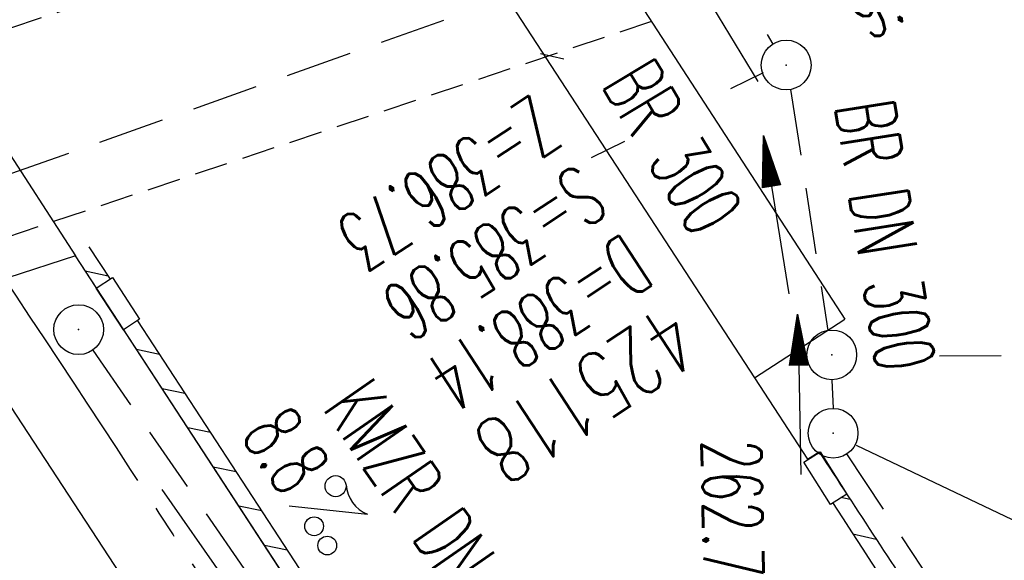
# Model space of a CAD drawing. Extents: x 450316 to 454644, y 428795 to 436505.
# Tile 118 of 256: x 453683 to 453712, y 432507 to 432524. Entities that reach past the tile are written whole.
import ezdxf
from ezdxf.enums import TextEntityAlignment as Align

# ---------------------------------------------------------------- set-up
doc = ezdxf.new("R2010")
doc.units = 0
doc.header["$LTSCALE"] = 2
doc.header["$MEASUREMENT"] = 0
for name, pattern in [('ACHSE', [5.5, 4, -0.5, 0.5, -0.5]), ('AUSGEZOGEN', [0]), ('GESTRICH-X2', [1.5, 1, -0.5]), ('GESTRICHELT', [0.75, 0.5, -0.25])]:
    doc.linetypes.add(name, pattern=pattern)
doc.layers.get('0').update_dxf_attribs({"linetype": 'CONTINUOUS'})
for name, color, linetype in [('17', 7, 'CONTINUOUS'), ('ACHSETOP', 1, 'ACHSE'), ('BAUWO', 1, 'CONTINUOUS'), ('BAUWOTOP', 1, 'AUSGEZOGEN'), ('BAUWUTOP', 1, 'GESTRICHELT'), ('FBR', 8, 'CONTINUOUS'), ('KANAL', 7, 'GESTRICH-X2'), ('PFEIL', 7, 'CONTINUOUS'), ('RINNE', 8, 'CONTINUOUS'), ('SCHACHTNR', 6, 'CONTINUOUS'), ('SCHSYMBOL', 7, 'CONTINUOUS'), ('TEXTO', 4, 'CONTINUOUS'), ('TEXTU', 4, 'CONTINUOUS')]:
    doc.layers.add(name, color=color, linetype=linetype)
doc.styles.add('ROMANS', font='romans.shx', dxfattribs={"width": 0.8})

# ---------------------------------------------------------------- blocks, each defined once
blk = doc.blocks.new('PFEIL2')
at = {"color": 0}
for p, q in [((0.88, 0.002), (-2.401, -0.012)), ((0.881, -0.271), (0.879, 0.276)), ((0.879, 0.276), (2.429, 0.009)), ((0.911, 0.27), (0.879, 0.265)), ((0.965, 0.261), (0.879, 0.246)), ((1.019, 0.252), (0.879, 0.228)), ((1.073, 0.242), (0.879, 0.209)), ((1.127, 0.233), (0.879, 0.191)), ((1.181, 0.224), (0.879, 0.172)), ((1.235, 0.214), (0.879, 0.154)), ((1.289, 0.205), (0.879, 0.135)), ((1.343, 0.196), (0.879, 0.117)), ((1.397, 0.187), (0.879, 0.098)), ((1.451, 0.177), (0.879, 0.08)), ((1.505, 0.168), (0.879, 0.061)), ((1.559, 0.159), (0.88, 0.043)), ((1.613, 0.149), (0.88, 0.024)), ((1.668, 0.14), (0.88, 0.006)), ((1.722, 0.131), (0.88, -0.013)), ((1.776, 0.121), (0.88, -0.031)), ((1.83, 0.112), (0.88, -0.05)), ((1.884, 0.103), (0.88, -0.068)), ((1.938, 0.094), (0.88, -0.087)), ((1.992, 0.084), (0.88, -0.105)), ((2.046, 0.075), (0.88, -0.124)), ((2.1, 0.066), (0.88, -0.142)), ((2.154, 0.056), (0.88, -0.161)), ((2.208, 0.047), (0.88, -0.179)), ((2.262, 0.038), (0.881, -0.198)), ((2.316, 0.029), (0.881, -0.216)), ((2.37, 0.019), (0.881, -0.235)), ((2.424, 0.01), (0.881, -0.253)), ((2.429, 0.009), (0.881, -0.271))]:
    blk.add_line(p, q, dxfattribs=at)
blk = doc.blocks.new('GST')
at = {"color": 0}
blk.add_circle((0, 0), 0.75, dxfattribs=at)
blk.add_point((0, 0), dxfattribs=at)
blk = doc.blocks.new('10')
blk.add_blockref('GST', (0, 0))
blk = doc.blocks.new('30S')
at = {"color": 0}
for p, q in [((-0.751, -0.583), (-0.751, 0)), ((-0.751, 0), (0.751, 0)), ((0.751, 0), (0.751, -0.583)), ((0.751, -0.583), (-0.751, -0.583))]:
    blk.add_line(p, q, dxfattribs=at)
blk.add_point((0, 0), dxfattribs=at)
blk = doc.blocks.new('PROM')
blk.add_line((1.566, 1.817), (0.019, 0.015))
for centre, radius in [((0.317, 1.51), 0.317), ((0.943, 0.291), 0.283), ((1.645, 0.287), 0.283)]:
    blk.add_circle(centre, radius)
blk.add_arc((0.992, 2.682), 1.033, 239.1414, 303.3549)

msp = doc.modelspace()

# ---------------------------------------------------------------- linework, layer by layer
msp.add_lwpolyline([(453685.892, 432514.36), (453685.07, 432515.619), (453685.558, 432515.937), (453686.38, 432514.679)], close=True)
at = {"layer": 'ACHSETOP', "flags": 128}
msp.add_lwpolyline([(451271.766, 435019.042, -0.000001), (451272.365, 435018.353, -0.000032), (451272.387, 435018.328), (451288.791, 434999.463, -0.000002), (451296.993, 434990.03, 0.000007), (451305.195, 434980.597, 0.000007), (451313.397, 434971.165, -0.000007), (451321.599, 434961.732, -0.000007), (451329.801, 434952.299, 0.000007), (451338.003, 434942.866, 0.000007), (451346.205, 434933.433, -0.000007), (451354.407, 434924.001, -0.000007), (451362.609, 434914.568, 0.000011), (451370.811, 434905.135, 0.000001), (451379.013, 434895.702, 0.000001), (451387.215, 434886.27), (451403.62, 434867.404), (451420.024, 434848.539), (451436.428, 434829.674, -0.000013), (451444.63, 434820.241, 0.000007), (451452.832, 434810.808, 0.000007), (451461.034, 434801.376, -0.000007), (451469.236, 434791.943, -0.000007), (451477.438, 434782.51, 0.000007), (451485.64, 434773.077, 0.000007), (451493.842, 434763.645, -0.000007), (451502.044, 434754.212, -0.000007), (451510.246, 434744.779, 0.000007), (451518.448, 434735.346, 0.000007), (451526.65, 434725.914, -0.000007), (451534.852, 434716.481, -0.000007), (451543.054, 434707.048, 0.000011), (451551.256, 434697.615, 0.000001), (451559.458, 434688.182, 0.000001), (451567.66, 434678.75), (451584.065, 434659.884, -0.000001), (451592.267, 434650.452, -0.000001), (451600.469, 434641.019, -0.000011), (451608.671, 434631.586, 0.000013), (451616.873, 434622.153), (451633.277, 434603.288), (451649.681, 434584.423, -0.000013), (451657.883, 434574.99, 0.000007), (451666.085, 434565.557, 0.000007), (451674.287, 434556.124, -0.000007), (451682.489, 434546.692, -0.000007), (451690.691, 434537.259, 0.000006), (451698.893, 434527.826), (451715.297, 434508.961, -0.000015), (451721.01, 434502.39, 0.000008), (451726.723, 434495.82, 0.000958), (451727.518, 434494.909, 0.000181), (451731.723, 434490.114, 0.003894), (451738.179, 434482.871, 0.00247), (451748.503, 434471.583, 0.003793), (451756.233, 434463.34, 0.003129), (451765.742, 434453.478, 0.00313), (451774.532, 434444.586, 0.003132), (451783.429, 434435.81, 0.003134), (451792.435, 434427.146, 0.003132), (451801.553, 434418.591, 0.003131), (451810.774, 434410.155, 0.00313), (451820.102, 434401.832, 0.003133), (451829.541, 434393.621, 0.003138), (451839.066, 434385.542, 0.003131), (451848.69, 434377.585, 0.003125), (451858.432, 434369.733, 0.003124), (451868.271, 434362.004, 0.00313), (451878.187, 434354.413, 0.003138), (451888.199, 434346.945, 0.003133), (451898.32, 434339.593, 0.003131), (451908.525, 434332.373, 0.003131), (451918.818, 434325.282, 0.003132), (451929.206, 434318.316, 0.003136), (451939.668, 434311.489, 0.00313), (451950.209, 434304.797, 0.003123), (451960.857, 434298.223, 0.003128), (451971.589, 434291.781, 0.003137), (451982.371, 434285.491, 0.003139), (451993.235, 434279.335, 0.003133), (452004.198, 434273.303, 0.003123), (452015.227, 434267.413, 0.003125), (452026.323, 434261.665, 0.003132), (452037.503, 434256.05, 0.003138), (452048.733, 434250.584, 0.003134), (452060.02, 434245.265, 0.003122), (452071.413, 434240.069, 0.003127), (452083.62, 434234.685, 0.003578), (452094.349, 434230.124, 0.002702), (452108.409, 434224.354, 0.004189), (452117.528, 434220.758, 0.00053), (452126.341, 434217.378, 0.001569), (452129.323, 434216.249, 0.000008), (452135.115, 434214.077, -0.000025), (452140.907, 434211.904), (452164.314, 434203.123, 0.000006), (452176.018, 434198.733, -0.000007), (452187.722, 434194.343), (452211.129, 434185.563), (452234.536, 434176.783, -0.000012), (452246.24, 434172.393, 0.000007), (452257.944, 434168.002, 0.000002), (452265.746, 434165.075, 0.000001), (452281.351, 434159.222, 0.000005), (452293.055, 434154.832, -0.000007), (452304.759, 434150.442, -0.000019), (452316.463, 434146.052, 0.000015), (452328.166, 434141.661, 0.000002), (452338.097, 434137.936, 0.000001), (452351.573, 434132.881, 0.000004), (452363.277, 434128.491, -0.000006), (452374.981, 434124.101, -0.00002), (452386.684, 434119.71, 0.00002), (452398.388, 434115.32, 0.000006), (452410.092, 434110.93, -0.000004), (452421.796, 434106.54, -0.000001), (452435.272, 434101.485, -0.000002), (452445.203, 434097.76, -0.000015), (452456.906, 434093.369, 0.000019), (452468.61, 434088.979, 0.000007), (452480.314, 434084.589, -0.000006), (452492.018, 434080.199, -0.000002), (452503.721, 434075.809, 0.000002), (452515.425, 434071.419, 0.000006), (452527.129, 434067.029, -0.000007), (452538.833, 434062.639, -0.000019), (452550.536, 434058.248, 0.000015), (452562.24, 434053.858, 0.000002), (452572.171, 434050.133, 0.000001), (452585.647, 434045.078, 0.000004), (452597.351, 434040.688, -0.000006), (452609.055, 434036.298, -0.00002), (452620.758, 434031.907, 0.00002), (452632.462, 434027.517, 0.000006), (452644.166, 434023.127, -0.000004), (452655.87, 434018.737, -0.000001), (452669.346, 434013.682, -0.000002), (452679.277, 434009.957, -0.000015), (452690.981, 434005.567, 0.000014), (452702.684, 434001.176, 0.000011), (452714.388, 433996.786, -0.000001), (452726.092, 433992.396, -0.000007), (452735.031, 433989.043, -0.000005), (452748.181, 433984.11, -0.000156), (452748.221, 433984.095, -0.000005), (452749.498, 433983.615, -0.004183), (452758.692, 433980.071, -0.002721), (452772.748, 433974.429, -0.005081), (452782.771, 433970.223, -0.003908), (452795.7, 433964.522, -0.003912), (452807.05, 433959.304, -0.003907), (452818.331, 433953.902, -0.003903), (452829.522, 433948.327, -0.003904), (452840.62, 433942.58, -0.003907), (452851.631, 433936.658, -0.003909), (452862.543, 433930.568, -0.003906), (452873.352, 433924.312, -0.003899), (452884.081, 433917.876, -0.003907), (452894.713, 433911.271, -0.003917), (452905.212, 433904.518, -0.003914), (452915.606, 433897.601, -0.003904), (452925.914, 433890.505, -0.003895), (452936.108, 433883.251, -0.003902), (452946.169, 433875.853, -0.003909), (452956.117, 433868.296, -0.003904), (452965.957, 433860.575, -0.003908), (452975.671, 433852.704, -0.00391), (452985.257, 433844.687, -0.003909), (452994.717, 433836.52, -0.003908), (453004.051, 433828.203, -0.003902), (453013.251, 433819.744, -0.003901), (453022.321, 433811.14, -0.003907), (453031.261, 433802.39, -0.003913), (453040.05, 433793.514, -0.003909), (453048.995, 433784.194, -0.00418), (453057.218, 433775.343, -0.003621), (453064.799, 433766.924, -0.003001), (453073.811, 433756.645, -0.003775), (453082.931, 433745.954, -0.004894), (453089.822, 433737.587, -0.004962), (453096.584, 433729.038, -0.003805), (453105.204, 433717.738, -0.003005), (453113.364, 433706.734, -0.003643), (453119.973, 433697.569, -0.004174), (453127.227, 433687.17, -0.004295), (453134.105, 433676.947, -0.003507), (453140.018, 433667.855, -0.002688), (453147.586, 433655.895, -0.003695), (453155.363, 433643.251, -0.00538), (453160.547, 433634.47, -0.005332), (453165.53, 433625.601, -0.003667), (453172.541, 433612.577, -0.002679), (453179.095, 433600.023, -0.003501), (453183.992, 433590.355, -0.004313), (453189.196, 433579.668, -0.003909), (453194.743, 433567.786, -0.003909), (453199.853, 433556.378, -0.003909), (453204.783, 433544.892, -0.003903), (453209.809, 433532.66, -0.004384), (453214.103, 433521.695, -0.003423), (453219.661, 433506.825, -0.005955), (453222.694, 433498.219, -0.000145), (453225.568, 433489.736, -0.000252), (453227.219, 433484.852, -0.000085), (453230.064, 433476.416, -0.000405), (453230.656, 433474.653, -0.003646), (453233.571, 433465.744, 0.00217), (453238.424, 433450.758, 0.000006), (453242.327, 433438.883, -0.000007), (453246.23, 433427.008, -0.000012), (453250.132, 433415.133, 0.000009), (453254.035, 433403.258, 0.003001), (453258.01, 433391.404, -0.003002), (453261.985, 433379.55, -0.003008), (453265.815, 433367.653, 0.003009), (453269.646, 433355.757, 0.00001), (453273.549, 433343.882, -0.000019), (453277.452, 433332.007), (453285.257, 433308.257, 0.000005), (453289.16, 433296.382, -0.000004), (453293.063, 433284.507, -0.000001), (453297.412, 433271.275, -0.000001), (453300.869, 433260.756, -0.00001), (453304.771, 433248.881, 0.000008), (453308.674, 433237.006, 0.000011), (453312.577, 433225.131, -0.000004), (453316.48, 433213.256, -0.000007), (453317.957, 433208.761, -0.000002), (453324.285, 433189.506, -0.00006), (453324.748, 433188.095, 0.000004), (453325.212, 433186.684, 0.001409), (453327.806, 433178.862, 0.000842), (453332.205, 433165.794, 0.002106), (453335.59, 433155.932, 0.001506), (453340.42, 433142.182, 0.001603), (453344.587, 433130.552, 0.001566), (453348.928, 433118.674, 0.00157), (453353.282, 433106.987, 0.001563), (453357.73, 433095.275, 0.001555), (453362.245, 433083.606, 0.001558), (453366.823, 433071.988, 0.001562), (453371.477, 433060.391, 0.001561), (453376.206, 433048.816, 0.001565), (453381.007, 433037.273, 0.001565), (453385.878, 433025.763, 0.001563), (453390.82, 433014.287, 0.001561), (453395.838, 433002.832, 0.001559), (453400.927, 432991.41, 0.00156), (453406.083, 432980.028, 0.001563), (453411.315, 432968.669, 0.001565), (453416.612, 432957.354, 0.001562), (453421.976, 432946.082, 0.001558), (453427.424, 432934.813, 0.001559), (453432.943, 432923.577, 0.001564), (453438.516, 432912.409, 0.001566), (453444.163, 432901.268, 0.001564), (453449.888, 432890.145, 0.001558), (453455.356, 432879.682, 0.001394), (453461.537, 432868.025, 0.001724), (453468.567, 432854.963, 0.002516), (453473.461, 432846.052, 0.001346), (453478.156, 432837.657, 0.000835), (453485.787, 432824.152, 0.000825), (453493.393, 432810.794, 0.001335), (453498.128, 432802.562, 0.002522), (453503.255, 432793.804, 0.001723), (453510.868, 432781.051, 0.001395), (453517.698, 432769.769, 0.001557), (453523.875, 432759.701, 0.001564), (453531.451, 432747.524, 0.002105), (453537.147, 432738.516, 0.001027), (453545.205, 432725.948, 0.001523), (453550.684, 432717.498, 0.000001), (453550.839, 432717.261, 0.000124), (453550.84, 432717.259, 0.000024), (453557.597, 432706.912, -0.000007), (453564.355, 432696.566, -0.000001), (453571.19, 432686.101, 0.000005), (453578.025, 432675.635, 0.000012), (453584.861, 432665.17, -0.000012), (453591.696, 432654.704, -0.000004), (453598.531, 432644.238, 0.000004), (453605.366, 432633.773, 0.000001), (453612.202, 432623.307, -0.000001), (453619.037, 432612.841, -0.000004), (453625.872, 432602.376, 0.000003), (453632.707, 432591.91), (453646.378, 432570.979, -0.000014), (453650.935, 432564.001, -0.000007), (453660.048, 432550.047, -0.002465), (453666.815, 432539.572, 0.002471), (453673.568, 432529.119, 0.002497), (453680.467, 432518.67, -0.002488), (453687.389, 432508.185, -0.000003), (453694.224, 432497.72, 0.000006), (453701.059, 432487.254), (453714.73, 432466.322, -0.000006), (453721.565, 432455.856, 0.000006), (453728.4, 432445.391, 0.000183), (453728.474, 432445.277, -0.000027), (453728.969, 432444.521, -0.003905), (453733.992, 432436.709, -0.002472), (453741.768, 432424.267, -0.005163), (453747.303, 432415.103, -0.003867), (453754.471, 432402.736, -0.003958), (453760.534, 432391.888, -0.003913), (453766.494, 432380.818, -0.003903), (453772.248, 432369.72, -0.003904), (453777.826, 432358.535, -0.003901), (453783.485, 432346.731, -0.004288), (453788.457, 432335.909, -0.003523), (453794.251, 432322.76, -0.004762), (453798.376, 432312.962, -0.001651), (453802.105, 432303.777, -0.002689), (453804.345, 432298.119, -0.001542), (453805.535, 432295.038, -0.000893), (453807.562, 432289.711, -0.005639), (453811.068, 432280.125, -0.003891), (453815.882, 432266.138, -0.00573), (453819.492, 432254.955, -0.005082), (453823.289, 432242.262, -0.004537), (453827.3, 432227.849, -0.006762), (453829.772, 432218.119, -0.001828), (453832.339, 432207.234, -0.002855), (453833.917, 432200.252, -0.000688), (453834.588, 432197.184, -0.000614), (453835.33, 432193.746, -0.005087), (453837.353, 432183.825, -0.003463), (453840.076, 432169.201, -0.004355), (453841.882, 432158.581, -0.003298), (453844.052, 432144.521, -0.003873), (453845.959, 432130.87, -0.004703), (453847.336, 432119.601, -0.004431), (453848.679, 432106.664, -0.004859), (453849.683, 432094.847, -0.001971), (453850.759, 432079.747, -0.003754), (453851.233, 432071.814, -0.000235), (453851.272, 432071.058, -0.000154), (453851.331, 432069.903, -0.005004), (453851.76, 432059.357, -0.003657), (453852.096, 432044.916, -0.006284), (453852.131, 432034.652, -0.00442), (453851.869, 432020.065, -0.004496), (453851.355, 432005.74, -0.005961), (453850.742, 431994.946, -0.004032), (453849.635, 431980.541, -0.005521), (453848.625, 431970.038, -0.000545), (453848.175, 431965.885, -0.00099), (453847.92, 431963.599, -0.002817), (453847.082, 431956.57, -0.001743), (453845.624, 431945.22, -0.004295), (453844.128, 431934.589, -0.003233), (453841.927, 431920.496, -0.003719), (453839.898, 431908.592, -0.003474), (453837.544, 431895.884, -0.003471), (453834.928, 431882.783, -0.003984), (453832.479, 431871.403, -0.002961), (453829.251, 431857.357, -0.00403), (453826.736, 431847.072, -0.001132), (453824.957, 431840.111, -0.001603), (453823.675, 431835.205, -0.002375), (453822.368, 431830.363, -0.001541), (453820.296, 431822.917, -0.005811), (453817.744, 431814.242, -0.003321), (453813.002, 431799.15, -0.004369), (453808.955, 431786.926, -0.004589), (453804.893, 431775.36, -0.004977), (453800.134, 431762.595, -0.00596), (453795.928, 431752.024, -0.002426), (453790.614, 431739.296, -0.004094), (453787.367, 431731.794, -0.000338), (453786.71, 431730.312, -0.000388), (453786.136, 431729.023, -0.004625), (453782.634, 431721.365, -0.002368), (453775.588, 431706.507, -0.004069), (453770.201, 431695.516, -0.003863), (453764.344, 431684.031, -0.004659), (453758.242, 431672.552, -0.005048), (453752.404, 431662.068, -0.002758), (453744.856, 431648.996, -0.004203), (453739.784, 431640.488, -0.000453), (453738.552, 431638.464, -0.00049), (453737.409, 431636.595, -0.004121), (453733.364, 431630.114, -0.00246), (453726.445, 431619.347, -0.006277), (453720.589, 431610.574, -0.004581), (453712.305, 431598.731, -0.005038), (453704.604, 431588.16, -0.005528), (453697.383, 431578.675, -0.004083), (453688.218, 431567.105, -0.005886), (453681.701, 431559.207, -0.001219), (453676.737, 431553.362, -0.002238), (453674.011, 431550.197, -0.001962), (453670.562, 431546.26, -0.001297), (453665.305, 431540.337, -0.004313), (453658.171, 431532.478, -0.003182), (453648.342, 431521.973, -0.004167), (453639.222, 431512.508, -0.00462), (453630.847, 431504.116, -0.002727), (453619.912, 431493.477, -0.004271), (453612.835, 431486.781, -0.000068), (453609.879, 431484.033, -0.000648), (453609.571, 431483.747, -0.000003), (453600.643, 431475.492, -0.000005), (453594.487, 431469.799), (453576.132, 431452.827), (453557.776, 431435.854), (453539.42, 431418.881), (453521.065, 431401.909, 0.000001), (453511.887, 431393.422, 0.000001), (453502.709, 431384.936, 0.000013), (453493.531, 431376.449, -0.000013), (453484.354, 431367.963, 0), (453475.176, 431359.477, 0), (453465.998, 431350.99), (453447.643, 431334.018, 0.000001), (453438.465, 431325.531, 0.000001), (453429.287, 431317.045, 0.000013), (453420.11, 431308.558, -0.000007), (453410.932, 431300.072, -0.000004), (453403.532, 431293.229, -0.000002), (453392.576, 431283.099, -0.00001), (453383.398, 431274.613, 0.000015), (453374.22, 431266.127, 0.000014), (453365.042, 431257.64, -0.000013), (453355.865, 431249.154, 0), (453343.628, 431237.839, -0.000001), (453337.509, 431232.181), (453319.154, 431215.209, 0.000001), (453309.976, 431206.722, 0.000001), (453300.798, 431198.236, 0.000013), (453291.621, 431189.749, -0.000013), (453282.443, 431181.263, -0.000001), (453273.265, 431172.777, -0.000001), (453264.087, 431164.29), (453245.732, 431147.318), (453227.376, 431130.345), (453209.02, 431113.372, 0.000014), (453199.843, 431104.885, -0.000009), (453190.665, 431096.399, -0.000019), (453181.487, 431087.913, 0.000019), (453172.309, 431079.427, 0.000009), (453163.132, 431070.941, -0.000008), (453153.954, 431062.454), (453135.598, 431045.481, 0.000009), (453134.861, 431044.799, 0.000002), (453130.417, 431040.69, 0.002804), (453126.112, 431036.664, 0.001372), (453117.381, 431028.361, 0.005333), (453110.158, 431021.305, 0.003613), (453099.686, 431010.703, 0.004216), (453091.364, 431002.01, 0.003913), (453082.552, 430992.499, 0.00391), (453074.199, 430983.197, 0.003911), (453065.996, 430973.768, 0.003912), (453057.937, 430964.207, 0.003915), (453050.034, 430954.528, 0.00391), (453042.286, 430944.729, 0.003905), (453034.682, 430934.798, 0.003908), (453027.235, 430924.75, 0.003912), (453019.954, 430914.598, 0.003918), (453012.829, 430904.328, 0.003918), (453005.866, 430893.947, 0.003907), (452999.072, 430883.467, 0.0039), (452992.431, 430872.865, 0.003908), (452985.952, 430862.152, 0.00392), (452979.661, 430851.374, 0.00392), (452973.542, 430840.502, 0.003904), (452967.571, 430829.493, 0.003903), (452961.774, 430818.394, 0.003916), (452956.17, 430807.245, 0.00392), (452950.739, 430796.004, 0.00391), (452945.472, 430784.651, 0.003904), (452940.385, 430773.223, 0.00391), (452935.485, 430761.733, 0.003913), (452930.764, 430750.166, 0.003909), (452926.22, 430738.514, 0.003913), (452921.858, 430726.792, 0.003918), (452917.686, 430715.017, 0.003913), (452913.698, 430703.178, 0.003909), (452909.892, 430691.264, 0.003904), (452906.273, 430679.293, 0.003908), (452902.844, 430667.279, 0.003914), (452899.604, 430655.212, 0.003911), (452896.55, 430643.086, 0.003914), (452893.686, 430630.913, 0.003917), (452891.016, 430618.707, 0.003911), (452890.732, 430617.306, 0.000237), (452886.248, 430594.167, 0.007575), (452884.76, 430585.792, 0.003906), (452882.249, 430569.49)], format="xyb", dxfattribs=at)
at = {"layer": 'BAUWO'}
msp.add_line((453689.878, 432535.954), (453704.919, 432512.914), dxfattribs=at)
at = {"layer": 'BAUWO', "flags": 128}
msp.add_lwpolyline([(453675.778, 432522.338), (453679.831, 432523.701), (453684.443, 432516.589), (453680.357, 432515.261)], close=True, dxfattribs=at)
at = {"layer": 'BAUWOTOP'}
for p in [(453692.637, 432537.751), (453704.919, 432512.914)]:
    msp.add_line(p, (453707.635, 432514.682), dxfattribs=at)
at = {"layer": 'BAUWUTOP'}
for p, q in [((453659.695, 432515.879), (453698.478, 432528.771)), ((453701.806, 432523.645), (453663.075, 432510.691))]:
    msp.add_line(p, q, dxfattribs=at)
at = {"layer": 'FBR'}
for p, q in [((453704.919, 432512.914), (453706.515, 432510.463)), ((453706.515, 432510.463), (453706.863, 432510.685))]:
    msp.add_line(p, q, dxfattribs=at)
at = {"layer": 'FBR', "flags": 128}
for points in [[(453291.485, 431192.357, -0.000001), (453311.412, 431210.82, -0.000243)], [(453555.027, 432679.865, 0.000044), (453560.683, 432671.202, -0.000073), (453566.338, 432662.54, -0.000032), (453571.255, 432655.005, -0.000015), (453582.19, 432638.245, -0.000372), (453589.486, 432627.043, 0.00046), (453595.389, 432617.984, 0.001223), (453601.612, 432608.504, -0.000945), (453609.674, 432596.236, -0.000044), (453616.759, 432585.409, -0.000044), (453623.935, 432574.438, -0.000058), (453635.472, 432556.792, -0.00039), (453637.18, 432554.175, -0.000338), (453639.977, 432549.876, 0.000104), (453649.058, 432535.9, 0.000064), (453650.465, 432533.736, -0.000017), (453655.742, 432525.623, -0.002365), (453655.928, 432525.334, -0.000391), (453657.044, 432523.579)], [(453649.707, 432598.4, -0.001015), (453651.36, 432595.858, 0.000956), (453653.112, 432593.161, 0.002237), (453655.094, 432590.154, -0.002363), (453656.97, 432587.306, -0.001284), (453659.492, 432583.416, 0.001033), (453662.625, 432578.579, 0.000374), (453665.377, 432574.355, -0.00054), (453667.28, 432571.432, -0.001039), (453668.774, 432569.123, 0.001308), (453669.96, 432567.29, 0.001374), (453672.229, 432563.826, -0.000993), (453675.371, 432559.037, -0.000018), (453677.445, 432555.862, 0.00005), (453679.519, 432552.688, 0.000018), (453680.138, 432551.74, 0.000003), (453684.134, 432545.626, 0.000383), (453685.285, 432543.868, -0.000158), (453688.079, 432539.603, -0.004869), (453688.122, 432539.536, -0.00051), (453688.522, 432538.897)], [(453706.863, 432510.685, -0.000066), (453710.316, 432505.402, -0.000164), (453711.713, 432503.262, -0.000005), (453718.293, 432493.176, 0.000058), (453718.861, 432492.304, 0.000358), (453722.378, 432486.925, 0.000319), (453726.33, 432480.897, 0.00141), (453729.077, 432476.738, -0.001278), (453732.108, 432472.152, -0.000631), (453734.44, 432468.594, -0.000343), (453738.716, 432462.043, -0.000612)], [(453669.578, 432504.345, -0.001075), (453677.409, 432492.555, -0.00195), (453681.687, 432486.03, -0.000057), (453690.615, 432472.291, 0.000587), (453691.484, 432470.957, 0.00039), (453696.136, 432463.846, -0.000205), (453704.999, 432450.307, -0.00061), (453712.822, 432438.315, -0.000738), (453719.264, 432428.381, -0.005718), (453722.878, 432422.647, -0.00237), (453731.371, 432408.677, -0.003596), (453737.618, 432398.12, -0.003988), (453743.106, 432388.515, -0.005724), (453748.745, 432378.185, -0.004234), (453756.089, 432364.072, -0.002984), (453762.062, 432352.178, -0.003973), (453766.423, 432343.182, -0.004155), (453770.979, 432333.382, -0.003533), (453776.159, 432321.777, -0.003949), (453781.025, 432310.421, -0.003945), (453785.716, 432298.979, -0.004696), (453790.956, 432285.539, -0.005336), (453795.33, 432273.621, -0.002782)]]:
    msp.add_lwpolyline(points, format="xyb", dxfattribs=at)
for points in [[(453853.861, 432061.14), (453853.264, 432063.831), (453851.848, 432088.972), (453849.587, 432113.835), (453846.556, 432138.42), (453842.756, 432163.046), (453838.245, 432187.411), (453832.929, 432212.066), (453826.704, 432236.016), (453821.015, 432257.056), (453813.379, 432279.851), (453803.542, 432305.943), (453793.837, 432328.967), (453783.173, 432352.4), (453771.712, 432375.434), (453760.179, 432396.983), (453747.907, 432418.275), (453730.945, 432445.448), (453718.056, 432465.18), (453706.985, 432482.07), (453693.262, 432503.107), (453684.443, 432516.589)], [(453849.721, 432061.674), (453848.194, 432088.71), (453846.18, 432111.286), (453843.288, 432135.185), (453839.643, 432159.601), (453834.795, 432185.909), (453829.819, 432209.019), (453823.366, 432234.224), (453816.408, 432257.862), (453808.343, 432281.63), (453798.784, 432306.599), (453788.567, 432330.643), (453779.519, 432350.415), (453767.706, 432374.221), (453756.297, 432395.492), (453744.098, 432416.548), (453731.277, 432437.34), (453716.923, 432459.402), (453702.192, 432481.878), (453687.984, 432503.672), (453682.323, 432512.31), (453680.357, 432515.261)]]:
    msp.add_lwpolyline(points, dxfattribs=at)
at = {"layer": 'KANAL'}
for p, q in [((453662.563, 432512), (453702.688, 432526.219)), ((453703.781, 432525.844), (453705.469, 432522.969)), ((453706, 432521.594), (453707.125, 432514.344)), ((453684.969, 432513.75), (453691.844, 432503.813)), ((453707.25, 432512.844), (453707.281, 432512)), ((453707.688, 432510.625), (453731.688, 432474.375))]:
    msp.add_line(p, q, dxfattribs=at)
at = {"layer": 'RINNE'}
for p, q in [((453698.467, 432522.683), (453699.168, 432522.522)), ((453684.742, 432516.133), (453685.432, 432515.991)), ((453686.285, 432513.774), (453686.975, 432513.632)), ((453687.056, 432512.594), (453687.746, 432512.452)), ((453687.828, 432511.415), (453688.518, 432511.273)), ((453688.599, 432510.235), (453689.289, 432510.093)), ((453707.521, 432509.323), (453707.796, 432509.26)), ((453689.371, 432509.056), (453690.061, 432508.914)), ((453707.88, 432508.215), (453708.582, 432508.054)), ((453690.142, 432507.876), (453690.832, 432507.735))]:
    msp.add_line(p, q, dxfattribs=at)
for points in [[(453685.501, 432515.886), (453684.861, 432516.863)], [(453803.542, 432305.943), (453793.837, 432328.967), (453783.173, 432352.4), (453771.712, 432375.434), (453760.179, 432396.983), (453747.907, 432418.275), (453730.945, 432445.448), (453718.056, 432465.18), (453706.985, 432482.07), (453693.262, 432503.107), (453684.443, 432516.589)], [(453692.94, 432504.513), (453686.323, 432514.628)]]:
    msp.add_lwpolyline(points, dxfattribs=at)
msp.add_lwpolyline([(453707.265, 432509.159, 0.000219), (453716.798, 432494.537, 0.000485), (453721.147, 432487.887, 0.000717), (453725.908, 432480.645, -0.00054), (453731.257, 432472.514, -0.000132)], format="xyb", dxfattribs=at)
at = {"layer": 'SCHACHTNR'}
for p, q in [((453705.173, 432522.105), (453704.191, 432521.619)), ((453700.991, 432520.034), (453699.99, 432519.539)), ((453710.49, 432513.582), (453712.345, 432513.585)), ((453707.982, 432510.887), (453713.107, 432508.451))]:
    msp.add_line(p, q, dxfattribs=at)

# ---------------------------------------------------------------- block references
for p, rotation in [((453684.542, 432514.366), 123.149100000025), ((453707.283, 432511.245), 303.1491000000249)]:
    msp.add_blockref('GST', p, dxfattribs=dict(rotation=rotation))
at = {"layer": '17', "rotation": 302.2883363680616}
msp.add_blockref('30S', (453707.294, 432510.05), dxfattribs=at)
at = {"layer": 'PFEIL'}
for p, rotation in [((453703.77, 432523.893), 120.9007), ((453705.568, 432517.815), 98.94970000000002), ((453706.263, 432512.408), 90.971), ((453688.437, 432507.58), 304.6599)]:
    msp.add_blockref('PFEIL2', p, dxfattribs=dict(at, rotation=rotation))
at = {"layer": 'SCHSYMBOL', "rotation": 303.1491}
for p in [(453705.868, 432522.336), (453707.243, 432513.605)]:
    msp.add_blockref('10', p, dxfattribs=at)
at = {"layer": 'TEXTU', "rotation": 304.6599}
msp.add_blockref('PROM', (453690.864, 432509.053), dxfattribs=at)

# ---------------------------------------------------------------- texts
at = {"layer": 'SCHACHTNR', "style": 'ROMANS'}
for s, height, width, p in [('Z=386.73', 1.8, 0.6, (453698.23, 432521.492)), ('S=385.86', 1.8, 0.6, (453699.605, 432519.399)), ('D=388.14', 1.8, 0.6, (453700.98, 432517.305)), ('425118', 2, 0.7, (453702.324, 432515.211))]:
    msp.add_text(s, height=height, rotation=213.1491, dxfattribs=dict(at, width=width)).set_placement(p)
at = {"layer": 'TEXTO', "style": 'ROMANS', "width": 0.6}
for s, rotation, p in [('BR 300', 300.9007, (453701.677, 432519.4)), ('BR DN 300', 278.9497, (453707.967, 432517.07)), ('KMZR DN 250', 304.6599, (453694.775, 432507.798))]:
    msp.add_text(s, height=1.8, rotation=rotation, dxfattribs=at).set_placement(p, align=Align.CENTER)
at = {"layer": 'TEXTU', "style": 'ROMANS', "width": 0.6}
for s, rotation, p in [('9.83m', 33.3683, (453708.392, 432523.013)), ('8.8', 304.6599, (453689.395, 432511.173)), ('262.7', 270.971, (453703.319, 432511.037))]:
    msp.add_text(s, height=1.8, rotation=rotation, dxfattribs=at).set_placement(p)

doc.saveas('drawing.dxf')
